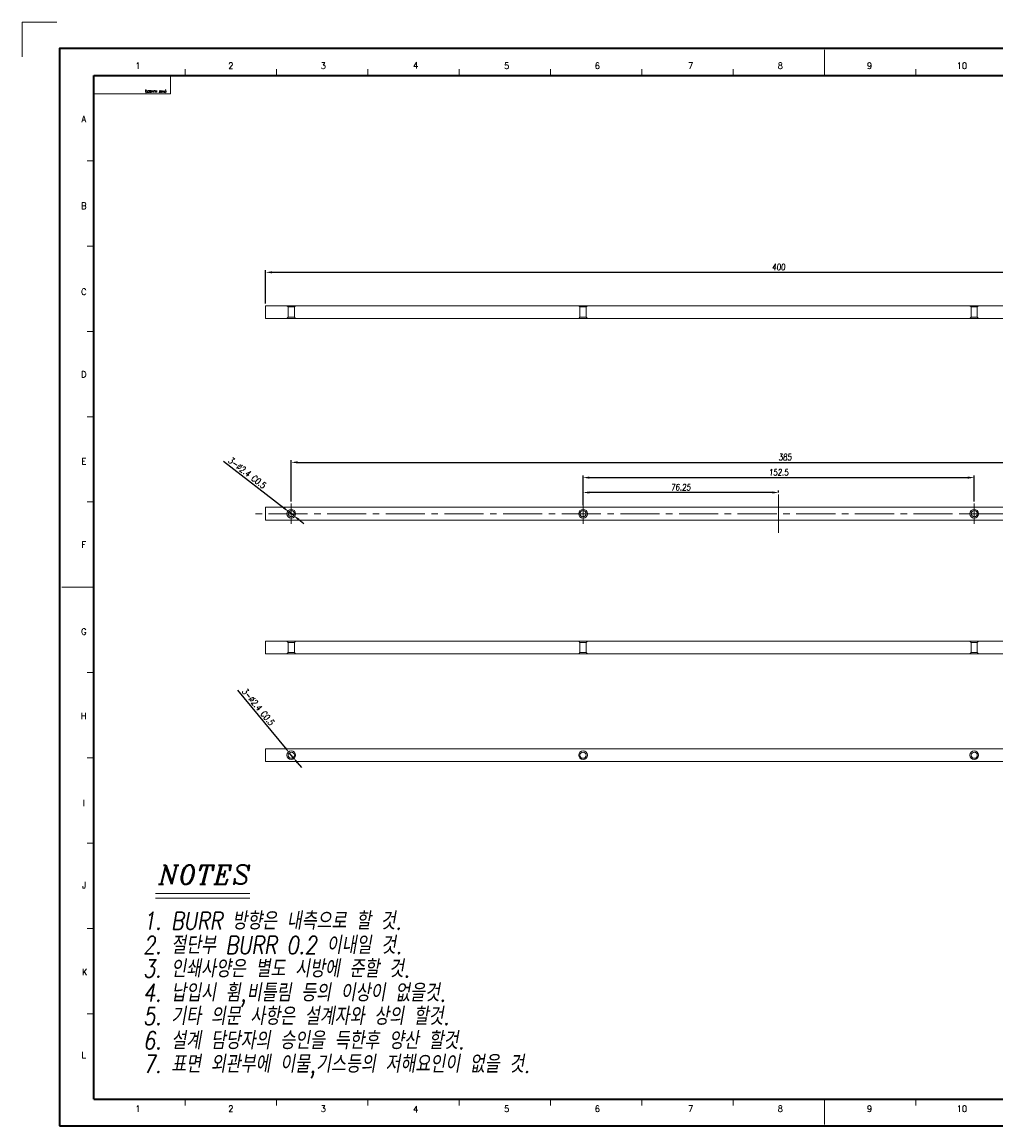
# Model space of a CAD drawing. Header units: millimetres. Extents: x 4497 to 11741, y 5958 to 12619.
# Tile 239 of 256: x 4505 to 4885, y 11172 to 11603. Entities that reach past the tile are written whole.
import ezdxf
from ezdxf.enums import TextEntityAlignment as Align

# ---------------------------------------------------------------- set-up
doc = ezdxf.new("R2010")
doc.units = ezdxf.units.MM
doc.header["$LTSCALE"] = 0.8
doc.header["$PDMODE"] = 3
doc.header["$PDSIZE"] = 0.3125
for name, pattern in [('CENTER', [50.8, 31.75, -6.35, 6.35, -6.35]), ('CENTER2', [28.575, 19.05, -3.175, 3.175, -3.175]), ('HIDDEN', [9.525, 6.35, -3.175])]:
    doc.linetypes.add(name, pattern=pattern)
doc.layers.get('0').update_dxf_attribs({"linetype": 'CONTINUOUS', "lineweight": 0})
doc.layers.get('Defpoints').update_dxf_attribs({"linetype": 'CONTINUOUS', "lineweight": 0})
for name, color, linetype, lineweight in [('1', 2, 'CENTER', 0), ('2', 3, 'CONTINUOUS', 0), ('3', 5, 'HIDDEN', 0), ('4', 1, 'CENTER2', 9)]:
    doc.layers.add(name, color=color, linetype=linetype, lineweight=lineweight)
doc.styles.add('A', font='ITALIC', dxfattribs={"height": 3})
doc.styles.add('linetech', font='romans.shx', dxfattribs={"width": 0.8, "oblique": 10, "bigfont": 'whgtxt.shx'})
doc.styles.get("Standard").update_dxf_attribs({"font": 'romans.shx', "width": 0.8, "oblique": 5, "bigfont": 'whgtxt.shx'})
doc.dimstyles.get("Standard").update_dxf_attribs({"dimtxt": 2.5, "dimasz": 2.5, "dimexe": 0.8, "dimexo": 0.8, "dimgap": 0.8, "dimtad": 1, "dimdsep": 46, "dimtxsty": 'Standard', "dimcen": 0, "dimclrd": 3, "dimclre": 3, "dimclrt": 3, "dimazin": 0, "dimtp": 0.001, "dimtm": 0.001, "dimtfac": 1, "dimtmove": 0, "dimatfit": 3, "dimfxl": 0, "dimtolj": 1, "dimarcsym": 0})

# ---------------------------------------------------------------- blocks, each defined once
blk = doc.blocks.new('*D1194')
at = {"layer": '2', "color": 3, "lineweight": -2}
for p, q in [((4723.79, 11415.95), (4723.79, 11426.03)), ((4876.29, 11415.95), (4876.29, 11426.03)), ((4726.29, 11425.23), (4873.79, 11425.23))]:
    blk.add_line(p, q, dxfattribs=at)
at = {"layer": '2', "color": 3}
for points in [[(4726.29, 11425.65), (4726.29, 11424.81), (4723.79, 11425.23)], [(4873.79, 11425.65), (4873.79, 11424.81), (4876.29, 11425.23)]]:
    blk.add_solid(points, dxfattribs=at)
at = {"layer": 'Defpoints', "color": 0}
for p in [(4876.29, 11425.23), (4723.79, 11415.15), (4876.29, 11415.15)]:
    blk.add_point(p, dxfattribs=at)
at = {"layer": '2', "color": 3, "insert": (4800.04, 11427.28), "char_height": 2.5, "attachment_point": 5}
blk.add_mtext('\\A1;152.5', dxfattribs=at)
blk = doc.blocks.new('*D1195')
at = {"layer": '2', "color": 3, "lineweight": -2}
for p, q in [((4723.79, 11414.45), (4723.79, 11420.22)), ((4797.54, 11419.42), (4726.29, 11419.42)), ((4800.04, 11419.45), (4800.04, 11420.22))]:
    blk.add_line(p, q, dxfattribs=at)
at = {"layer": '2', "color": 3}
for points in [[(4726.29, 11419.84), (4726.29, 11419.01), (4723.79, 11419.42)], [(4797.54, 11419.84), (4797.54, 11419.01), (4800.04, 11419.42)]]:
    blk.add_solid(points, dxfattribs=at)
at = {"layer": 'Defpoints', "color": 0}
for p in [(4723.79, 11419.42), (4800.04, 11418.65), (4723.79, 11413.65)]:
    blk.add_point(p, dxfattribs=at)
at = {"layer": '2', "color": 3, "insert": (4761.92, 11421.47), "char_height": 2.5, "attachment_point": 5}
blk.add_mtext('\\A1;76.25', dxfattribs=at)
blk = doc.blocks.new('*D1196')
at = {"layer": '2', "color": 3, "lineweight": -2}
for p, q in [((4610.04, 11415.95), (4610.04, 11431.97)), ((4612.54, 11431.17), (4992.54, 11431.17)), ((4995.04, 11415.95), (4995.04, 11431.97))]:
    blk.add_line(p, q, dxfattribs=at)
at = {"layer": '2', "color": 3}
for points in [[(4612.54, 11431.59), (4612.54, 11430.76), (4610.04, 11431.17)], [(4992.54, 11431.59), (4992.54, 11430.76), (4995.04, 11431.17)]]:
    blk.add_solid(points, dxfattribs=at)
at = {"layer": 'Defpoints', "color": 0}
for p in [(4995.04, 11431.17), (4610.04, 11415.15), (4995.04, 11415.15)]:
    blk.add_point(p, dxfattribs=at)
at = {"layer": '2', "color": 3, "insert": (4802.54, 11433.22), "char_height": 2.5, "attachment_point": 5}
blk.add_mtext('\\A1;385', dxfattribs=at)
blk = doc.blocks.new('*D1198')
at = {"layer": '2', "color": 3, "lineweight": -2}
for p, q in [((4600.04, 11493.06), (4600.04, 11506.06)), ((4602.54, 11505.26), (4997.54, 11505.26)), ((5000.04, 11493.06), (5000.04, 11506.06))]:
    blk.add_line(p, q, dxfattribs=at)
at = {"layer": '2', "color": 3}
for points in [[(4602.54, 11505.68), (4602.54, 11504.84), (4600.04, 11505.26)], [(4997.54, 11505.68), (4997.54, 11504.84), (5000.04, 11505.26)]]:
    blk.add_solid(points, dxfattribs=at)
at = {"layer": 'Defpoints', "color": 0}
for p in [(5000.04, 11505.26), (4600.04, 11492.26), (5000.04, 11492.26)]:
    blk.add_point(p, dxfattribs=at)
at = {"layer": '2', "color": 3, "insert": (4800.04, 11507.31), "char_height": 2.5, "attachment_point": 5}
blk.add_mtext('\\A1;400', dxfattribs=at)
blk = doc.blocks.new('*D1200')
at = {"layer": '2', "color": 3, "lineweight": -2}
for p, q in [((4583.65, 11431.65), (4607.12, 11413.42)), ((4610.99, 11410.41), (4609.09, 11411.88)), ((4612.96, 11408.88), (4614.94, 11407.34))]:
    blk.add_line(p, q, dxfattribs=at)
at = {"layer": '2', "color": 3}
for points in [[(4607.38, 11413.75), (4606.86, 11413.09), (4609.09, 11411.88)], [(4613.22, 11409.21), (4612.71, 11408.55), (4610.99, 11410.41)]]:
    blk.add_solid(points, dxfattribs=at)
at = {"layer": 'Defpoints', "color": 0}
for p in [(4609.09, 11411.88), (4610.99, 11410.41)]:
    blk.add_point(p, dxfattribs=at)
at = {"layer": '2', "color": 3, "insert": (4592.83, 11427.11), "char_height": 2.5, "attachment_point": 5, "rotation": 322.1549}
blk.add_mtext('\\A1;3-∅2.4 C0.5', dxfattribs=at)
blk = doc.blocks.new('*D1201')
at = {"layer": '2', "color": 3, "lineweight": -2}
for p, q in [((4589.14, 11342.34), (4607.69, 11319.86)), ((4610.81, 11316.08), (4609.28, 11317.93)), ((4612.4, 11314.15), (4613.99, 11312.23))]:
    blk.add_line(p, q, dxfattribs=at)
at = {"layer": '2', "color": 3}
for points in [[(4608.01, 11320.13), (4607.37, 11319.6), (4609.28, 11317.93)], [(4612.72, 11314.42), (4612.08, 11313.89), (4610.81, 11316.08)]]:
    blk.add_solid(points, dxfattribs=at)
at = {"layer": 'Defpoints', "color": 0}
for p in [(4609.28, 11317.93), (4610.81, 11316.08)]:
    blk.add_point(p, dxfattribs=at)
at = {"layer": '2', "color": 3, "insert": (4597.11, 11335.9), "char_height": 2.5, "attachment_point": 5, "rotation": 309.534}
blk.add_mtext('\\A1;3-∅2.4 C0.5', dxfattribs=at)

msp = doc.modelspace()

# ---------------------------------------------------------------- linework, layer by layer
at = {"color": 7, "linetype": 'Continuous'}
for p, q in [((4817.968, 11582.002), (4817.968, 11591.966)), ((4533.002, 11582.002), (4562.894, 11582.002)), ((4533.002, 11574.828), (4533.002, 11582.002)), ((4562.894, 11574.828), (4562.894, 11582.002)), ((4568.623, 11582.002), (4568.623, 11584.493)), ((4604.244, 11582.002), (4604.244, 11584.493)), ((4639.865, 11582.002), (4639.865, 11584.493)), ((4675.485, 11582.002), (4675.485, 11584.493)), ((4711.106, 11582.002), (4711.106, 11584.493)), ((4746.727, 11582.002), (4746.727, 11584.493)), ((4782.348, 11582.002), (4782.348, 11584.493)), ((4853.589, 11582.002), (4853.589, 11584.493)), ((4533.002, 11574.828), (4562.894, 11574.828)), ((4530.511, 11548.748), (4533.002, 11548.748)), ((4530.511, 11515.493), (4533.002, 11515.493)), ((4530.511, 11482.239), (4533.002, 11482.239)), ((4530.511, 11448.985), (4533.002, 11448.985)), ((4530.511, 11415.73), (4533.002, 11415.73)), ((4520.548, 11382.476), (4533.002, 11382.476)), ((4530.511, 11349.222), (4533.002, 11349.222)), ((4530.511, 11315.967), (4533.002, 11315.967)), ((4530.511, 11282.713), (4533.002, 11282.713)), ((4530.511, 11249.459), (4533.002, 11249.459)), ((4530.511, 11216.204), (4533.002, 11216.204)), ((4568.623, 11180.459), (4568.623, 11182.95)), ((4604.244, 11180.459), (4604.244, 11182.95)), ((4639.865, 11180.459), (4639.865, 11182.95)), ((4675.485, 11180.459), (4675.485, 11182.95)), ((4711.106, 11180.459), (4711.106, 11182.95)), ((4746.727, 11180.459), (4746.727, 11182.95)), ((4782.348, 11180.459), (4782.348, 11182.95)), ((4817.968, 11172.986), (4817.968, 11182.95)), ((4853.589, 11180.459), (4853.589, 11182.95))]:
    msp.add_line(p, q, dxfattribs=at)
at = {"color": 7, "linetype": 'Continuous', "lineweight": 35}
for p, q in [((4533.002, 11182.95), (4533.002, 11582.002)), ((4533.002, 11582.002), (5102.934, 11582.002)), ((4533.002, 11182.95), (5102.934, 11182.95))]:
    msp.add_line(p, q, dxfattribs=at)
at = {"linetype": 'Continuous'}
for p, q in [((4600.042, 11487.256), (4600.042, 11492.256)), ((4600.042, 11492.256), (5000.042, 11492.256)), ((4600.042, 11487.256), (5000.042, 11487.256)), ((4600.042, 11408.647), (4600.042, 11413.647)), ((4600.042, 11413.647), (5000.042, 11413.647)), ((4600.042, 11408.647), (5000.042, 11408.647)), ((4600.042, 11356.5), (4600.042, 11361.5)), ((4600.042, 11361.5), (5000.042, 11361.5)), ((4600.042, 11356.5), (5000.042, 11356.5)), ((4600.042, 11314.508), (4600.042, 11319.508)), ((4600.042, 11319.508), (5000.042, 11319.508)), ((4600.042, 11314.508), (5000.042, 11314.508))]:
    msp.add_line(p, q, dxfattribs=at)
at = {"color": 7, "linetype": 'Continuous', "lineweight": 35}
msp.add_lwpolyline([(4519.723, 11172.476), (5113.723, 11172.476), (5113.723, 11592.476), (4519.723, 11592.476)], close=True, dxfattribs=at)
at = {"linetype": 'Continuous'}
for centre, radius in [((4610.042, 11411.147), 1.7), ((4723.792, 11411.147), 1.7), ((4876.292, 11411.147), 1.7), ((4610.042, 11411.147), 1.2), ((4723.792, 11411.147), 1.2), ((4876.292, 11411.147), 1.2), ((4610.042, 11317.008), 1.7), ((4610.042, 11317.008), 1.2), ((4723.792, 11317.008), 1.7), ((4723.792, 11317.008), 1.2), ((4876.292, 11317.008), 1.7), ((4876.292, 11317.008), 1.2)]:
    msp.add_circle(centre, radius, dxfattribs=at)
at = {"layer": '1'}
for p, q in [((4505.092, 11602.821), (4518.628, 11602.821)), ((4505.092, 11602.821), (4505.092, 11589.285)), ((4610.042, 11407.147), (4610.042, 11415.147)), ((4723.792, 11407.147), (4723.792, 11415.147)), ((4876.292, 11407.147), (4876.292, 11415.147)), ((4606.042, 11411.147), (4614.042, 11411.147)), ((4719.792, 11411.147), (4727.792, 11411.147)), ((4872.292, 11411.147), (4880.292, 11411.147))]:
    msp.add_line(p, q, dxfattribs=at)
at = {"layer": '2'}
for p, q in [((4557.071, 11263.049), (4593.949, 11263.049)), ((4557.071, 11261.207), (4593.949, 11261.207))]:
    msp.add_line(p, q, dxfattribs=at)
at = {"layer": '3'}
for p, q in [((4608.842, 11491.756), (4608.342, 11492.256)), ((4608.842, 11491.756), (4608.842, 11487.756)), ((4608.842, 11487.756), (4608.842, 11491.756)), ((4611.242, 11491.756), (4608.842, 11491.756)), ((4611.242, 11491.756), (4611.742, 11492.256)), ((4611.242, 11487.756), (4611.242, 11491.756)), ((4722.592, 11491.756), (4722.092, 11492.256)), ((4722.592, 11491.756), (4722.592, 11487.756)), ((4722.592, 11487.756), (4722.592, 11491.756)), ((4724.992, 11491.756), (4722.592, 11491.756)), ((4724.992, 11491.756), (4725.492, 11492.256)), ((4724.992, 11487.756), (4724.992, 11491.756)), ((4875.092, 11491.756), (4874.592, 11492.256)), ((4877.492, 11491.756), (4875.092, 11491.756)), ((4875.092, 11491.756), (4875.092, 11487.756)), ((4875.092, 11487.756), (4875.092, 11491.756)), ((4877.492, 11491.756), (4877.992, 11492.256)), ((4877.492, 11491.756), (4877.492, 11487.756)), ((4877.492, 11487.756), (4877.492, 11491.756)), ((4608.842, 11487.756), (4608.342, 11487.256)), ((4611.242, 11487.756), (4608.842, 11487.756)), ((4611.242, 11487.756), (4611.742, 11487.256)), ((4722.592, 11487.756), (4722.092, 11487.256)), ((4724.992, 11487.756), (4722.592, 11487.756)), ((4724.992, 11487.756), (4725.492, 11487.256)), ((4875.092, 11487.756), (4874.592, 11487.256)), ((4877.492, 11487.756), (4875.092, 11487.756)), ((4877.492, 11487.756), (4877.992, 11487.256)), ((4608.842, 11361), (4608.342, 11361.5)), ((4611.242, 11361), (4611.742, 11361.5)), ((4722.592, 11361), (4722.092, 11361.5)), ((4724.992, 11361), (4725.492, 11361.5)), ((4875.092, 11361), (4874.592, 11361.5)), ((4877.492, 11361), (4877.992, 11361.5)), ((4608.842, 11357), (4608.342, 11356.5)), ((4608.842, 11361), (4608.842, 11357)), ((4608.842, 11357), (4608.842, 11361)), ((4611.242, 11361), (4608.842, 11361)), ((4611.242, 11357), (4608.842, 11357)), ((4611.242, 11361), (4611.242, 11357)), ((4611.242, 11357), (4611.742, 11356.5)), ((4722.592, 11357), (4722.092, 11356.5)), ((4722.592, 11361), (4722.592, 11357)), ((4722.592, 11357), (4722.592, 11361)), ((4724.992, 11361), (4722.592, 11361)), ((4724.992, 11357), (4722.592, 11357)), ((4724.992, 11361), (4724.992, 11357)), ((4724.992, 11357), (4725.492, 11356.5)), ((4875.092, 11357), (4874.592, 11356.5)), ((4877.492, 11361), (4875.092, 11361)), ((4875.092, 11361), (4875.092, 11357)), ((4875.092, 11357), (4875.092, 11361)), ((4877.492, 11357), (4875.092, 11357)), ((4877.492, 11361), (4877.492, 11357)), ((4877.492, 11357), (4877.492, 11361)), ((4877.492, 11357), (4877.992, 11356.5))]:
    msp.add_line(p, q, dxfattribs=at)
at = {"layer": '4'}
for p, q in [((4800.042, 11403.647), (4800.042, 11418.647)), ((5005.042, 11411.147), (4595.042, 11411.147))]:
    msp.add_line(p, q, dxfattribs=at)

# ---------------------------------------------------------------- texts
at = {"color": 7, "linetype": 'Continuous', "width": 0.933333}
for s, p in [('1', (4550.253, 11585.787)), ('2', (4586.474, 11585.787)), ('3', (4622.513, 11585.787)), ('4', (4658.552, 11585.969)), ('5', (4694.045, 11585.787)), ('6', (4729.356, 11585.787)), ('7', (4765.759, 11585.787)), ('8', (4800.706, 11585.787)), ('9', (4835.471, 11585.787)), ('10', (4871.51, 11585.787)), ('A', (4529.139, 11565.037)), ('B', (4529.139, 11531.182)), ('C', (4529.139, 11497.692)), ('D', (4529.139, 11465.475)), ('E', (4529.139, 11431.62)), ('F', (4529.139, 11399.039)), ('G', (4529.139, 11365.184)), ('H', (4529.139, 11332.24)), ('I', (4529.139, 11298.385)), ('J', (4529.321, 11266.35)), ('K', (4529.503, 11232.495)), ('L', (4529.139, 11200.097)), ('1', (4550.253, 11179.165)), ('2', (4586.474, 11179.165)), ('3', (4622.513, 11179.165)), ('5', (4694.045, 11179.165)), ('6', (4729.356, 11179.165)), ('7', (4765.759, 11179.165)), ('8', (4800.706, 11179.165)), ('9', (4835.471, 11179.165)), ('10', (4871.51, 11179.165)), ('4', (4658.552, 11178.983))]:
    msp.add_text(s, height=2.491, dxfattribs=at).set_placement(p, align=Align.MIDDLE_CENTER)
msp.add_text('(PART NUMBER)', height=0.83153, rotation=180, dxfattribs=at).set_placement((4553.067, 11575.363), align=Align.TOP_RIGHT)
at = {"layer": '2', "style": 'A'}
msp.add_text('NOTES', height=7.3676, dxfattribs=at).set_placement((4558.314, 11266.738))
at = {"layer": '2', "color": 3, "lineweight": 0, "style": 'linetech', "oblique": 10, "width": 0.8}
for s, p in [('1. BURR 방향은 내측으로 할 것.', (4552.288, 11248.99)), ('2. 절단부 BURR 0.2 이내일 것.', (4552.288, 11239.517)), ('3. 인쇄사양은 별도 시방에 준할 것.', (4552.288, 11230.36)), ('4. 납입시 휨,비틀림 등의 이상이 없을것.', (4552.288, 11220.982)), ('5. 기타 의문 사항은 설계자와 상의 할것.', (4552.288, 11211.824)), ('6. 설계 담당자의 승인을 득한후 양산 할것.', (4552.288, 11202.351)), ('7. 표면 외관부에 이물,기스등의 저해요인이 없을 것.', (4552.288, 11193.194))]:
    msp.add_text(s, height=6.87646, dxfattribs=at).set_placement(p)

# ---------------------------------------------------------------- dimensions: what is measured, and where the dimension line sits
at = {"layer": '2'}
for base, p1, p2, picture, middle in [((5000.042, 11505.259), (4600.042, 11492.256), (5000.042, 11492.256), '*D1198', (4800.042, 11507.309)), ((4995.042, 11431.174), (4610.042, 11415.147), (4995.042, 11415.147), '*D1196', (4802.542, 11433.224)), ((4876.292, 11425.23), (4723.792, 11415.147), (4876.292, 11415.147), '*D1194', (4800.042, 11427.28)), ((4723.792, 11419.422), (4800.042, 11418.647), (4723.792, 11413.647), '*D1195', (4761.917, 11421.472))]:
    dim = msp.add_linear_dim(base=base, p1=p1, p2=p2, dimstyle='Standard', override={"dimazin": 2}, dxfattribs=at)
    dim.commit()
    dim.dimension.update_dxf_attribs({"geometry": picture, "text_midpoint": middle})
for p1, p2, picture, middle in [((4610.99, 11410.411), (4609.095, 11411.883), '*D1200', (4591.574, 11425.495)), ((4610.806, 11316.082), (4609.278, 11317.933), '*D1201', (4595.525, 11334.597))]:
    dim = msp.add_diameter_dim_2p(p1=p1, p2=p2, text='3-<> C0.5', dimstyle='Standard', override={"dimazin": 2}, dxfattribs=at)
    dim.commit()
    dim.dimension.update_dxf_attribs({"geometry": picture, "text_midpoint": middle, "dimtype": 163})

doc.saveas('drawing.dxf')
